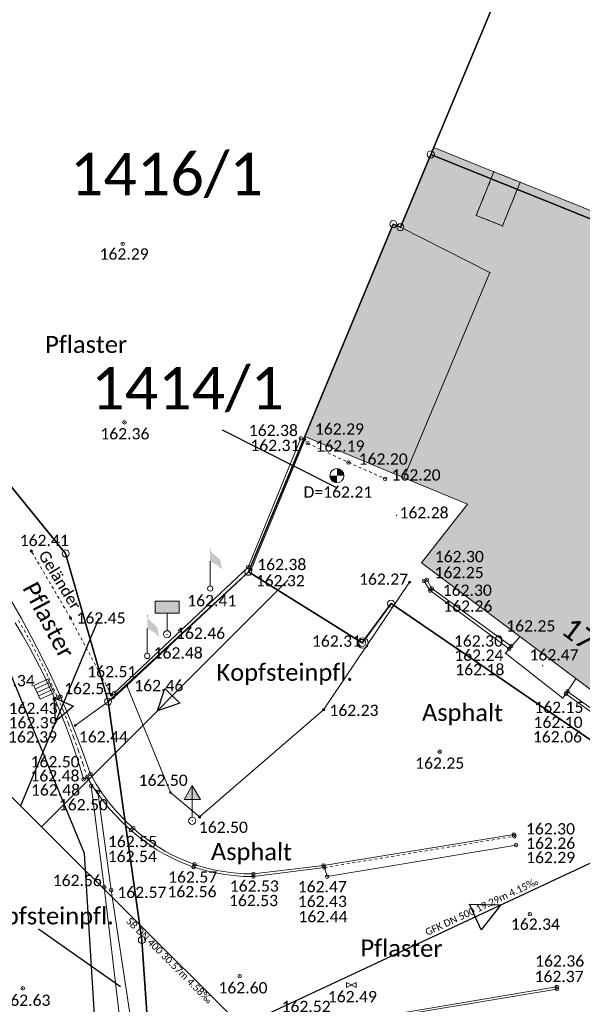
# Model space of a CAD drawing. Header units: metres. Extents: x 32397213 to 32398908, y 5500100 to 5502306.
# Tile 30 of 38: x 32398238 to 32398258, y 5500802 to 5500837. Entities that reach past the tile are written whole.
import ezdxf

# ---------------------------------------------------------------- set-up
doc = ezdxf.new("R2010")
doc.units = ezdxf.units.M
doc.header["$PDSIZE"] = 2.5
for name, pattern in [('1', [0]), ('2', [0.16, 0.06, -0.1]), ('3', [0.26, 0.11, -0.15])]:
    doc.linetypes.add(name, pattern=pattern)
doc.layers.get('0').update_dxf_attribs({"linetype": 'CONTINUOUS'})
for name, color, linetype, lineweight in [('01_A-KM-Haltungen', 7, '1', 25), ('01_A-KM-Haltungen_LA', 7, '1', 25), ('01_A-M-HA-Haltung', 7, '1', 25), ('01_W-Leitung-HW', 7, '1', 25), ('AX_BesondereGebaeudelinie', 7, '1', 18), ('AX_BesondererGebaeudepunkt_G2200', 7, '1', 18), ('AX_Flurstueck', 7, '1', 18), ('AX_Gebaeude', 7, '1', 18), ('AX_Grenzpunkt_V1000_G2200', 7, '1', 18), ('AX_LagebezeichnungMitHausnummer', 7, '1', 18), ('AX_SonstigesBauwerkOderSonstigeEinrichtung', 7, '1', 18), ('BESCHRIFTUNG', 7, '1', 13), ('H_FAHNENMAST', 7, '1', 18), ('H_GAS_HAS', 7, '1', 18), ('H_GELAENDER', 7, '1', 13), ('H_GRENZPUNKT_B', 7, '1', 18), ('H_HINWEISSCHILD', 7, '1', 18), ('H_KANAL_ABDECKUNG', 7, '1', 13), ('H_KANAL_EINL_QUAD', 7, '1', 13), ('H_RINNE', 7, '1', 13), ('H_VERKEHRSSCHILD', 7, '1', 18), ('H_WASSER_HYDR_UNTERFL', 7, '1', 18), ('H_WEGRAND', 7, '1', 18), ('L_GELAENDER', 7, '1', 13), ('L_RINNE', 7, '1', 13), ('L_WEGRAND', 7, '1', 18), ('S_FAHNENMAST', 7, '1', 18), ('S_GAS_HAS', 7, '1', 18), ('S_GELAENDER', 7, '1', 13), ('S_GRENZPUNKT_B', 7, '1', 18), ('S_HINWEISSCHILD', 7, '1', 18), ('S_KANAL_ABDECKUNG', 7, '1', 13), ('S_KANAL_EINL_QUAD', 7, '1', 13), ('S_RINNE', 7, '1', 13), ('S_VERKEHRSSCHILD', 7, '1', 18), ('S_WEGRAND', 7, '1', 18)]:
    doc.layers.add(name, color=color, linetype=linetype, lineweight=lineweight)
for name, color, linetype, lineweight, true_color in [('A_AX_Gebaeude', 7, '1', 18, 0x999999), ('A_AX_SonstigesBauwerkOderSonstigeEinrichtung', 7, '1', 18, 0xcccccc), ('H_BORDSTEIN_ALLG', 7, '1', 13, 0x004000), ('H_BORDSTEIN_RUND', 7, '1', 13, 0x004000), ('H_BORDSTEIN_TIEF', 7, '1', 13, 0x004000), ('H_FLAECHENBEGRENZUNG', 7, '1', 13, 0x804000), ('H_GEBAEUDE_OEFFENTL', 1, '1', 13, 0xff0000), ('H_STRASSENACHSE', 7, '1', 13, 0xbb005e), ('H_STRASSENRAND', 7, '1', 13, 0x008080), ('H_TOPO', 7, '1', 13, 0x008000), ('H_TREPPE', 7, '1', 18, 0x804040), ('L_BORDSTEIN_ALLG', 7, '1', 13, 0x004000), ('L_BORDSTEIN_RUND', 7, '1', 13, 0x004000), ('L_BORDSTEIN_TIEF', 7, '1', 13, 0x004000), ('L_FLAECHENBEGRENZUNG', 7, '1', 13, 0x804000), ('L_STRASSENRAND', 7, '1', 13, 0x008080), ('L_TREPPE', 7, '1', 18, 0x804040), ('S_BORDSTEIN_ALLG', 7, '1', 13, 0x004000), ('S_BORDSTEIN_RUND', 7, '1', 13, 0x004000), ('S_BORDSTEIN_TIEF', 7, '1', 13, 0x004000), ('S_FLAECHENBEGRENZUNG', 7, '1', 13, 0x804000), ('S_GEBAEUDE_OEFFENTL', 1, '1', 13, 0xff0000), ('S_STRASSENACHSE', 7, '1', 13, 0xbb005e), ('S_STRASSENRAND', 7, '1', 13, 0x008080), ('S_TOPO', 7, '1', 13, 0x008000), ('S_TREPPE', 7, '1', 18, 0x804040)]:
    doc.layers.add(name, color=color, linetype=linetype, lineweight=lineweight, true_color=true_color)
doc.styles.add('0', font='calibri.ttf')

# ---------------------------------------------------------------- blocks, each defined once
blk = doc.blocks.new('1')
at = {"color": 0}
blk.add_circle((0, 0), 0.5, dxfattribs=at)
blk.add_point((0, 0), dxfattribs=at)
blk = doc.blocks.new('120')
at = {"linetype": 'Continuous'}
blk.add_hatch(color=0, dxfattribs=at).paths.add_polyline_path([(2.145, 3.3825), (1.177, 4.1855), (0, 4.8455), (0, 7.2325), (0.23445, 6.49233), (1.793, 5.0875)], flags=0)
at = {"color": 0, "linetype": '1', "ltscale": 0.5, "flags": 128}
for points in [[(0, 7.0895), (0.033, 7.0895)], [(0, 0.468), (0, 4.8455)]]:
    blk.add_lwpolyline(points, dxfattribs=at)
at = {"color": 0, "linetype": '1', "ltscale": 0.5}
blk.add_circle((0, 0), 0.46819, dxfattribs=at)
blk = doc.blocks.new('15')
at = {"color": 0}
for p, q in [((-0.447, 0.224), (0.447, 0.224)), ((-0.447, -0.224), (-0.447, 0.224)), ((0.447, 0.224), (0.447, -0.224)), ((0.447, -0.224), (-0.447, -0.224))]:
    blk.add_line(p, q, dxfattribs=at)
blk.add_solid([(-0.447, 0.224), (0.447, 0.224), (-0.447, -0.224), (0.447, -0.224)], dxfattribs=at)
blk = doc.blocks.new('80')
at = {"color": 0}
blk.add_line((0, 0.05), (0, 0.3), dxfattribs=at)
for name, p, xscale, yscale, zscale in [('15', (0, 0.385), 0.38, 0.38, 0.38), ('1', (0, 0), 0.1, 0.1, 0.1)]:
    blk.add_blockref(name, p, dxfattribs=dict(at, xscale=xscale, yscale=yscale, zscale=zscale))
blk = doc.blocks.new('61')
at = {"color": 0}
for p, q in [((-0.447, 0.224), (-0.447, -0.224)), ((-0.447, 0.224), (-0.447, -0.224)), ((-0.447, -0.224), (0.447, 0.224)), ((0.447, -0.224), (-0.447, 0.224)), ((0.447, 0.224), (0.447, -0.224))]:
    blk.add_line(p, q, dxfattribs=at)
blk = doc.blocks.new('-1')
at = {"color": 0}
blk.add_circle((0, 0), 0.5, dxfattribs=at)
blk.add_point((0, 0), dxfattribs=at)
blk = doc.blocks.new('99')
at = {"color": 0}
blk.add_point((0, 0), dxfattribs=at)
blk = doc.blocks.new('4')
at = {"color": 0}
blk.add_circle((0, 0), 0.5, dxfattribs=at)
for points in [[(-0.4924, 0), (-0.4924, -0.0868), (-0.5, 0)], [(-0.4698, 0), (-0.4698, -0.171), (-0.4924, 0), (-0.4924, -0.0868)], [(-0.433, 0), (-0.433, -0.25), (-0.4698, 0), (-0.4698, -0.171)], [(-0.383, 0), (-0.383, -0.3214), (-0.433, 0), (-0.433, -0.25)], [(-0.3214, 0), (-0.3214, -0.383), (-0.383, 0), (-0.383, -0.3214)], [(-0.25, 0), (-0.25, -0.433), (-0.3214, 0), (-0.3214, -0.383)], [(-0.171, 0), (-0.171, -0.4698), (-0.25, 0), (-0.25, -0.433)], [(-0.0868, 0), (-0.0868, -0.4924), (-0.171, 0), (-0.171, -0.4698)], [(0, 0), (0, -0.5), (-0.0868, 0), (-0.0868, -0.4924)], [(0, 0), (0, 0.5), (0.0868, 0), (0.0868, 0.4924)], [(0.0868, 0), (0.0868, 0.4924), (0.171, 0), (0.171, 0.4698)], [(0.171, 0), (0.171, 0.4698), (0.25, 0), (0.25, 0.433)], [(0.25, 0), (0.25, 0.433), (0.3214, 0), (0.3214, 0.383)], [(0.3214, 0), (0.3214, 0.383), (0.383, 0), (0.383, 0.3214)], [(0.383, 0), (0.383, 0.3214), (0.433, 0), (0.433, 0.25)], [(0.433, 0), (0.433, 0.25), (0.4698, 0), (0.4698, 0.171)], [(0.4698, 0), (0.4698, 0.171), (0.4924, 0), (0.4924, 0.0868)], [(0.4924, 0), (0.4924, 0.0868), (0.5, 0)]]:
    blk.add_solid(points, dxfattribs=at)
blk = doc.blocks.new('121')
at = {"color": 0, "linetype": '1', "ltscale": 0.5, "flags": 128}
blk.add_lwpolyline([(-0.4, 0), (-0.4, 0.8), (0.4, 0.8), (0.4, 0)], close=True, dxfattribs=at)
for points in [[(-0.2, 0.8), (-0.2, 0)], [(0, 0.8), (0, 0)], [(0.2, 0.8), (0.2, 0)]]:
    blk.add_lwpolyline(points, dxfattribs=at)
blk = doc.blocks.new('7')
at = {"color": 0}
for p, q in [((-0.433, -0.25), (0, 0.5)), ((0, 0.5), (0.433, -0.25)), ((0, 0.5), (0, -0.25)), ((0.433, -0.25), (-0.433, -0.25))]:
    blk.add_line(p, q, dxfattribs=at)
blk.add_solid([(0, 0.5), (0.433, -0.25), (-0.433, -0.25)], dxfattribs=at)
blk = doc.blocks.new('76')
at = {"color": 0}
blk.add_line((0, 0.05), (0, 0.3), dxfattribs=at)
for name, p, xscale, yscale, zscale in [('7', (0, 0.367), 0.267, 0.267, 0.267), ('1', (0, 0), 0.1, 0.1, 0.1)]:
    blk.add_blockref(name, p, dxfattribs=dict(at, xscale=xscale, yscale=yscale, zscale=zscale))

msp = doc.modelspace()

# ---------------------------------------------------------------- hatches: boundary and pattern name
at = {"layer": 'A_AX_Gebaeude', "linetype": 'Continuous', "lineweight": 13}
for points in [[(32398251.247, 5500829.983), (32398254.42, 5500828.377), (32398251.375, 5500821.106), (32398253.619, 5500820.169), (32398251.999, 5500818.1), (32398260.933, 5500811.391), (32398268.39, 5500821.347), (32398267.61, 5500821.767), (32398268.21, 5500823.666), (32398267.99, 5500825.575), (32398268.207, 5500826.081), (32398268.79, 5500825.845), (32398268.917, 5500826.16), (32398258.472, 5500830.373), (32398255.488, 5500831.577), (32398254.863, 5500830.029), (32398253.936, 5500830.403), (32398254.561, 5500831.951), (32398252.429, 5500832.811), (32398252.325, 5500832.562)], [(32398251.375, 5500821.106), (32398254.42, 5500828.377), (32398251.247, 5500829.983), (32398250.997, 5500830.093), (32398247.865, 5500822.571)]]:
    msp.add_hatch(color=256, dxfattribs=at).paths.add_polyline_path(points, flags=0)
at = {"layer": 'A_AX_SonstigesBauwerkOderSonstigeEinrichtung', "linetype": 'Continuous', "lineweight": 13}
msp.add_hatch(color=256, dxfattribs=at).paths.add_polyline_path([(32398254.561, 5500831.951), (32398253.936, 5500830.403), (32398254.863, 5500830.029), (32398255.488, 5500831.577)], flags=0)

# ---------------------------------------------------------------- linework, layer by layer
at = {"layer": '01_A-KM-Haltungen', "color": 212, "ltscale": 0.5, "true_color": 0xe132e1}
for points in [[(32398224.005, 5500823.289, 162.165), (32398224.358, 5500822.935, 159.545), (32398229.623, 5500817.672, 162.29), (32398234.319, 5500812.977, 162.374), (32398237.805, 5500809.491, 162.437), (32398238.548, 5500808.749, 162.45), (32398245.266, 5500802.033, 159.404), (32398245.62, 5500801.679, 162.604)], [(32398245.62, 5500801.679, 162.604), (32398246.073, 5500801.891, 159.404), (32398261.951, 5500809.32, 162.191), (32398262.636, 5500809.64, 162.176), (32398263.089, 5500809.852, 162.139)]]:
    msp.add_polyline3d(points, dxfattribs=at)
at = {"layer": '01_A-KM-Haltungen', "color": 7, "ltscale": 0.5}
msp.add_polyline3d([(32398253.69, 5500806.008, 159.404), (32398254.808, 5500805.977, 159.404), (32398254.113, 5500805.101, 159.404), (32398253.69, 5500806.008, 159.404)], close=True, dxfattribs=at)
at = {"layer": '01_A-M-HA-Haltung', "color": 212, "ltscale": 0.5, "true_color": 0xce00ce}
for points in [[(32398247.277, 5500817.488, 0), (32398238.548, 5500808.749, 0)], [(32398240.574, 5500816.141, 0), (32398237.805, 5500809.491, 0)]]:
    msp.add_polyline3d(points, dxfattribs=at)
at = {"layer": '01_A-M-HA-Haltung', "color": 153, "ltscale": 0.375, "true_color": 0x72a5cf}
for points in [[(32398243.443, 5500813.119, 0), (32398242.647, 5500812.853, 0), (32398242.913, 5500813.649, 0), (32398243.443, 5500813.119, 0)], [(32398239.681, 5500813.015, 0), (32398239.043, 5500812.471, 0), (32398238.991, 5500813.308, 0), (32398239.681, 5500813.015, 0)]]:
    msp.add_polyline3d(points, close=True, dxfattribs=at)
at = {"layer": '01_W-Leitung-HW', "color": 137, "ltscale": 0.5, "true_color": 0x408080}
msp.add_polyline3d([(32398241.284, 5500795.849, 0), (32398240.995, 5500796.035, 162.773), (32398240.789, 5500796.168, 162.764), (32398240.074, 5500807.801, 162.548), (32398236.26, 5500817.045, 162.438), (32398235.387, 5500819.161, 162.356), (32398216.798, 5500832.776, 162.157), (32398208.473, 5500838.768, 162.167), (32398201.561, 5500843.852, 162.173), (32398198.113, 5500846.431, 162.184), (32398197.782, 5500846.645, 162.199), (32398182.768, 5500857.786, 162.37), (32398172.935, 5500865.09, 162.62), (32398172.687, 5500865.225, 0)], dxfattribs=at)
at = {"layer": 'AX_BesondereGebaeudelinie', "color": 7, "linetype": '1', "lineweight": 13, "ltscale": 0.5}
msp.add_polyline3d([(32398254.561, 5500831.951, 0), (32398255.488, 5500831.577, 0)], dxfattribs=at)
at = {"layer": 'AX_Flurstueck', "color": 7, "linetype": '1', "lineweight": 25, "ltscale": 0.5}
for points in [[(32398260.591, 5500929.8, 0), (32398253.085, 5500916.076, 0), (32398241.099, 5500890.097, 0), (32398228.374, 5500898.503, 0), (32398228.034, 5500897.863, 0), (32398219.578, 5500882.09, 0), (32398210.755, 5500865.618, 0), (32398202.569, 5500850.337, 0), (32398201.105, 5500847.604, 0), (32398230.274, 5500825.974, 0), (32398237.462, 5500820.816, 0), (32398239.401, 5500818.427, 0), (32398240.901, 5500813.18, 0), (32398245.869, 5500817.778, 0), (32398250.997, 5500830.093, 0), (32398251.247, 5500829.983, 0), (32398252.325, 5500832.562, 0), (32398258.233, 5500846.726, 0)], [(32398242.65, 5500796.687, 0), (32398242.1, 5500804.734, 0), (32398240.901, 5500813.18, 0), (32398239.401, 5500818.427, 0), (32398237.462, 5500820.816, 0), (32398230.274, 5500825.974, 0), (32398201.105, 5500847.604, 0), (32398187.291, 5500857.733, 0), (32398179.514, 5500863.437, 0), (32398168.038, 5500870.674, 0), (32398158.812, 5500877.06, 0)], [(32398249.022, 5500820.746, 0), (32398244.958, 5500822.793, 0)], [(32398258.884, 5500811.201, 0), (32398250.917, 5500816.649, 0), (32398249.897, 5500815.26, 0), (32398245.869, 5500817.778, 0), (32398240.901, 5500813.18, 0), (32398242.1, 5500804.734, 0), (32398242.65, 5500796.687, 0)]]:
    msp.add_polyline3d(points, dxfattribs=at)
for points in [[(32398258.233, 5500846.726, 0), (32398252.325, 5500832.562, 0), (32398271.399, 5500824.866, 0), (32398274.078, 5500829.214, 0), (32398276.137, 5500833.352, 0), (32398277.196, 5500837.12, 0), (32398277.536, 5500838.299, 0), (32398280.745, 5500853.736, 0), (32398283.083, 5500864.108, 0), (32398266.21, 5500870.865, 0), (32398257.953, 5500846.826, 0)], [(32398250.997, 5500830.093, 0), (32398245.869, 5500817.778, 0), (32398249.897, 5500815.26, 0), (32398250.917, 5500816.649, 0), (32398258.884, 5500811.201, 0), (32398260.933, 5500811.391, 0), (32398262.232, 5500811.861, 0), (32398269.01, 5500820.987, 0), (32398271.399, 5500824.866, 0), (32398252.325, 5500832.562, 0), (32398251.247, 5500829.983, 0)]]:
    msp.add_polyline3d(points, close=True, dxfattribs=at)
at = {"layer": 'AX_Gebaeude', "color": 7, "linetype": '1', "lineweight": 13, "ltscale": 0.5}
for points in [[(32398251.247, 5500829.983, 0), (32398254.42, 5500828.377, 0), (32398251.375, 5500821.106, 0), (32398253.619, 5500820.169, 0), (32398251.999, 5500818.1, 0), (32398260.933, 5500811.391, 0), (32398268.39, 5500821.347, 0), (32398267.61, 5500821.767, 0), (32398268.21, 5500823.666, 0), (32398267.99, 5500825.575, 0), (32398268.207, 5500826.081, 0), (32398268.79, 5500825.845, 0), (32398268.917, 5500826.16, 0), (32398258.472, 5500830.373, 0), (32398255.488, 5500831.577, 0), (32398254.863, 5500830.029, 0), (32398253.936, 5500830.403, 0), (32398254.561, 5500831.951, 0), (32398252.429, 5500832.811, 0), (32398252.325, 5500832.562, 0)], [(32398251.375, 5500821.106, 0), (32398254.42, 5500828.377, 0), (32398251.247, 5500829.983, 0), (32398250.997, 5500830.093, 0), (32398247.865, 5500822.571, 0)]]:
    msp.add_polyline3d(points, close=True, dxfattribs=at)
at = {"layer": 'AX_SonstigesBauwerkOderSonstigeEinrichtung', "color": 7, "linetype": '3', "lineweight": 13, "ltscale": 0.5}
msp.add_polyline3d([(32398254.561, 5500831.951, 0), (32398253.936, 5500830.403, 0), (32398254.863, 5500830.029, 0), (32398255.488, 5500831.577, 0)], close=True, dxfattribs=at)
at = {"layer": 'BESCHRIFTUNG', "color": 7, "linetype": '1', "lineweight": 25, "ltscale": 0.5}
msp.add_polyline3d([(32398238.444, 5500805.128, 0), (32398241.343, 5500803.083, 0)], dxfattribs=at)
at = {"layer": 'L_BORDSTEIN_ALLG', "color": 98, "linetype": '1', "lineweight": 18, "ltscale": 0.5, "true_color": 0x004000}
msp.add_polyline3d([(32398255.169, 5500815.149, 162.299), (32398252.359, 5500817.188, 162.297), (32398252.183, 5500817.495, 162.3)], dxfattribs=at)
at = {"layer": 'L_BORDSTEIN_ALLG', "color": 98, "lineweight": 18, "ltscale": 0.5, "true_color": 0x004000}
msp.add_polyline3d([(32398260.583, 5500811.224, 162.142), (32398260.309, 5500811.281, 162.133), (32398257.165, 5500813.542, 162.154)], dxfattribs=at)
at = {"layer": 'L_BORDSTEIN_RUND', "color": 98, "lineweight": 18, "ltscale": 0.5, "true_color": 0x004000}
msp.add_polyline3d([(32398237.454, 5500816.794, 162.392), (32398237.839, 5500816.123, 162.4), (32398238.208, 5500815.443, 162.408), (32398238.561, 5500814.755, 162.416), (32398238.897, 5500814.059, 162.424), (32398239.217, 5500813.355, 162.432), (32398239.411, 5500812.904, 162.443), (32398239.598, 5500812.452, 162.454), (32398239.778, 5500811.996, 162.464), (32398239.952, 5500811.537, 162.475), (32398240.118, 5500811.076, 162.486), (32398240.278, 5500810.613, 162.497)], dxfattribs=at)
at = {"layer": 'L_BORDSTEIN_TIEF', "color": 98, "linetype": '1', "lineweight": 18, "ltscale": 0.5, "true_color": 0x004000}
msp.add_polyline3d([(32398241.12, 5500813.483, 162.514), (32398245.863, 5500817.944, 162.385), (32398247.724, 5500822.507, 162.381)], dxfattribs=at)
at = {"layer": 'L_BORDSTEIN_TIEF', "color": 98, "lineweight": 18, "ltscale": 0.5, "true_color": 0x004000}
for points in [[(32398240.278, 5500810.613, 162.497), (32398240.481, 5500810.257, 162.506), (32398240.705, 5500809.914, 162.515), (32398240.949, 5500809.586, 162.524), (32398241.212, 5500809.272, 162.534), (32398241.495, 5500808.975, 162.543), (32398241.794, 5500808.696, 162.552), (32398242.007, 5500808.511, 162.554), (32398242.229, 5500808.337, 162.555), (32398242.458, 5500808.172, 162.557), (32398242.695, 5500808.018, 162.558), (32398242.938, 5500807.874, 162.56), (32398243.187, 5500807.742, 162.561), (32398243.442, 5500807.621, 162.563), (32398243.702, 5500807.512, 162.564), (32398243.967, 5500807.414, 162.566), (32398244.304, 5500807.309, 162.56), (32398244.647, 5500807.223, 162.553), (32398244.993, 5500807.156, 162.547), (32398245.343, 5500807.109, 162.541), (32398245.696, 5500807.082, 162.534), (32398246.049, 5500807.074, 162.528)], [(32398255.265, 5500808.473, 162.3), (32398248.529, 5500807.375, 162.465), (32398246.049, 5500807.074, 162.528)], [(32398242.5, 5500797.645, 162.752), (32398242.592, 5500797.841, 162.748), (32398242.691, 5500798.034, 162.744), (32398242.797, 5500798.222, 162.739), (32398242.91, 5500798.407, 162.735), (32398243.03, 5500798.587, 162.731), (32398243.156, 5500798.763, 162.727), (32398243.407, 5500799.051, 162.718), (32398243.672, 5500799.326, 162.709), (32398243.95, 5500799.588, 162.7), (32398244.24, 5500799.837, 162.69), (32398244.542, 5500800.071, 162.681), (32398244.854, 5500800.291, 162.672), (32398245.114, 5500800.458, 162.663), (32398245.381, 5500800.614, 162.654), (32398245.653, 5500800.76, 162.645), (32398245.931, 5500800.896, 162.636), (32398246.214, 5500801.02, 162.628), (32398246.501, 5500801.134, 162.619), (32398246.793, 5500801.236, 162.61), (32398247.088, 5500801.327, 162.601), (32398247.387, 5500801.406, 162.592), (32398249.413, 5500801.765, 162.533), (32398256.791, 5500802.996, 162.371)]]:
    msp.add_polyline3d(points, dxfattribs=at)
at = {"layer": 'L_FLAECHENBEGRENZUNG', "color": 57, "linetype": '1', "ltscale": 0.5, "true_color": 0x808040}
for points in [[(32398251.576, 5500817.409, 162.272), (32398248.533, 5500812.894, 162.229), (32398244.144, 5500809.094, 162.476), (32398243.11, 5500809.958, 162.504), (32398241.562, 5500813.748, 162.455), (32398245.968, 5500817.855, 162.32), (32398247.865, 5500822.468, 162.312)], [(32398241.562, 5500813.748, 162.455), (32398241.093, 5500813.313, 162.499), (32398239.736, 5500812.333, 162.443)]]:
    msp.add_polyline3d(points, dxfattribs=at)
at = {"layer": 'L_GELAENDER', "linetype": '3', "ltscale": 0.5}
msp.add_polyline3d([(32398241.021, 5500813.413, 162.511), (32398239.571, 5500816.143, 162.45), (32398238.186, 5500818.514, 162.412)], dxfattribs=at)
at = {"layer": 'L_RINNE', "linetype": '2', "lineweight": 18, "ltscale": 0.5}
for points in [[(32398247.967, 5500822.334, 162.191), (32398249.41, 5500821.65, 162.202), (32398250.71, 5500821.073, 162.2)], [(32398237.733, 5500816.059, 162.383), (32398238.109, 5500815.39, 162.385), (32398238.467, 5500814.709, 162.387), (32398238.804, 5500814.019, 162.39), (32398239.121, 5500813.319, 162.392), (32398239.318, 5500812.857, 162.406), (32398239.505, 5500812.391, 162.421), (32398239.683, 5500811.921, 162.435), (32398239.853, 5500811.449, 162.449), (32398240.014, 5500810.973, 162.464), (32398240.165, 5500810.494, 162.478)], [(32398248.558, 5500807.303, 162.427), (32398255.284, 5500808.409, 162.261)]]:
    msp.add_polyline3d(points, dxfattribs=at)
at = {"layer": 'L_STRASSENRAND', "color": 136, "lineweight": 13, "ltscale": 0.5, "true_color": 0x008080}
for points in [[(32398237.612, 5500815.971, 162.382), (32398237.871, 5500815.536, 162.384), (32398238.12, 5500815.095, 162.386), (32398238.359, 5500814.649, 162.388), (32398238.588, 5500814.197, 162.39), (32398238.807, 5500813.741, 162.392), (32398239.015, 5500813.279, 162.394), (32398239.212, 5500812.814, 162.408), (32398239.399, 5500812.344, 162.422), (32398239.574, 5500811.871, 162.436), (32398239.739, 5500811.394, 162.451), (32398239.893, 5500810.912, 162.465), (32398240.036, 5500810.428, 162.479), (32398240.165, 5500810.494, 162.478)], [(32398255.345, 5500808.099, 162.29), (32398248.658, 5500806.979, 162.439), (32398248.558, 5500807.303, 162.427), (32398246.044, 5500806.984, 162.53), (32398245.686, 5500806.99, 162.535), (32398245.328, 5500807.016, 162.54), (32398244.973, 5500807.062, 162.544), (32398244.62, 5500807.129, 162.549), (32398244.273, 5500807.215, 162.554), (32398243.93, 5500807.32, 162.559), (32398243.659, 5500807.419, 162.557), (32398243.394, 5500807.53, 162.555), (32398243.133, 5500807.652, 162.553), (32398242.878, 5500807.787, 162.551), (32398242.63, 5500807.933, 162.55), (32398242.388, 5500808.09, 162.548), (32398242.154, 5500808.257, 162.546), (32398241.928, 5500808.436, 162.544), (32398241.71, 5500808.624, 162.542), (32398241.41, 5500808.898, 162.531), (32398241.126, 5500809.188, 162.521), (32398240.858, 5500809.493, 162.51), (32398240.608, 5500809.814, 162.499), (32398240.377, 5500810.148, 162.489), (32398240.165, 5500810.494, 162.478), (32398240.036, 5500810.428, 162.479)]]:
    msp.add_polyline3d(points, dxfattribs=at)
at = {"layer": 'L_STRASSENRAND', "color": 136, "linetype": '1', "lineweight": 13, "ltscale": 0.5, "true_color": 0x008080}
msp.add_polyline3d([(32398256.779, 5500803.071, 162.363), (32398249.43, 5500801.836, 162.523), (32398247.38, 5500801.502, 162.604), (32398247.074, 5500801.424, 162.608), (32398246.772, 5500801.333, 162.613), (32398246.473, 5500801.23, 162.617), (32398246.179, 5500801.116, 162.622), (32398245.89, 5500800.989, 162.626), (32398245.606, 5500800.851, 162.631), (32398245.328, 5500800.701, 162.635), (32398245.056, 5500800.54, 162.64), (32398244.791, 5500800.368, 162.644), (32398244.479, 5500800.145, 162.656), (32398244.179, 5500799.908, 162.668), (32398243.891, 5500799.655, 162.68), (32398243.616, 5500799.389, 162.692), (32398243.354, 5500799.11, 162.704), (32398243.106, 5500798.818, 162.716), (32398242.975, 5500798.637, 162.725), (32398242.85, 5500798.451, 162.733), (32398242.731, 5500798.261, 162.742), (32398242.62, 5500798.067, 162.751), (32398242.515, 5500797.869, 162.759), (32398242.418, 5500797.668, 162.768)], dxfattribs=at)
at = {"layer": 'L_TREPPE', "color": 17, "lineweight": 18, "ltscale": 0.5, "true_color": 0x804040}
msp.add_polyline3d([(32398257.456, 5500813.984, 162.149), (32398256.999, 5500813.305, 162.065), (32398254.967, 5500814.901, 162.175), (32398255.477, 5500815.476, 162.253)], dxfattribs=at)
at = {"layer": 'L_WEGRAND', "color": 36, "linetype": '1', "lineweight": 13, "ltscale": 0.5, "true_color": 0x804000}
for points in [[(32398255.098, 5500815.051, 162.24), (32398252.306, 5500817.112, 162.264), (32398252.082, 5500817.459, 162.254)], [(32398260.688, 5500811.087, 162.104), (32398260.241, 5500811.194, 162.094), (32398257.107, 5500813.454, 162.097)]]:
    msp.add_polyline3d(points, dxfattribs=at)
at = {"layer": 'L_WEGRAND', "color": 36, "lineweight": 13, "ltscale": 0.5, "true_color": 0x804000}
msp.add_polyline3d([(32398242.311, 5500797.854, 162.747), (32398241.439, 5500797.772, 162.74), (32398241.294, 5500802.118, 162.586), (32398240.77, 5500806.612, 162.557), (32398240.307, 5500810.198, 162.503), (32398240.546, 5500809.98, 162.516), (32398241.012, 5500806.503, 162.569), (32398241.801, 5500801.283, 162.583)], close=True, dxfattribs=at)

# ---------------------------------------------------------------- block references
at = {"layer": 'AX_BesondererGebaeudepunkt_G2200', "color": 7, "xscale": 0.05, "yscale": 0.05, "zscale": 0.05}
for p in [(32398252.429, 5500832.811), (32398254.561, 5500831.951), (32398255.488, 5500831.577), (32398253.936, 5500830.403), (32398250.997, 5500830.093), (32398251.247, 5500829.983), (32398254.863, 5500830.029), (32398254.42, 5500828.377), (32398247.865, 5500822.571), (32398251.375, 5500821.106), (32398253.619, 5500820.169), (32398251.999, 5500818.1)]:
    msp.add_blockref('99', p, dxfattribs=at)
at = {"layer": 'AX_Grenzpunkt_V1000_G2200', "color": 7, "xscale": 0.25, "yscale": 0.25, "zscale": 0.25}
for p in [(32398252.325, 5500832.562), (32398250.997, 5500830.093), (32398251.247, 5500829.983), (32398239.401, 5500818.427), (32398245.869, 5500817.778), (32398250.917, 5500816.649), (32398249.897, 5500815.26), (32398240.901, 5500813.18), (32398242.1, 5500804.734)]:
    msp.add_blockref('-1', p, dxfattribs=at)
at = {"layer": 'S_BORDSTEIN_ALLG', "color": 98, "lineweight": 18, "true_color": 0x004000, "xscale": 0.125, "yscale": 0.125, "zscale": 0.125}
for p in [(32398252.183, 5500817.495, 162.3), (32398252.359, 5500817.188, 162.297), (32398255.169, 5500815.149, 162.299), (32398257.165, 5500813.542, 162.154)]:
    msp.add_blockref('1', p, dxfattribs=at)
at = {"layer": 'S_BORDSTEIN_RUND', "color": 98, "lineweight": 18, "true_color": 0x004000, "xscale": 0.125, "yscale": 0.125, "zscale": 0.125}
for p in [(32398239.217, 5500813.355, 162.432), (32398240.278, 5500810.613, 162.497)]:
    msp.add_blockref('1', p, dxfattribs=at)
at = {"layer": 'S_BORDSTEIN_TIEF', "color": 98, "lineweight": 18, "true_color": 0x004000, "xscale": 0.125, "yscale": 0.125, "zscale": 0.125}
for p in [(32398247.724, 5500822.507, 162.381), (32398245.863, 5500817.944, 162.385), (32398241.12, 5500813.483, 162.514), (32398241.794, 5500808.696, 162.552), (32398255.265, 5500808.473, 162.3), (32398243.967, 5500807.414, 162.566), (32398248.529, 5500807.375, 162.465), (32398246.049, 5500807.074, 162.528), (32398256.791, 5500802.996, 162.371)]:
    msp.add_blockref('1', p, dxfattribs=at)
at = {"layer": 'S_FAHNENMAST', "color": 7, "xscale": 0.2, "yscale": 0.2, "zscale": 0.2}
for p in [(32398244.515, 5500817.184, 162.407), (32398242.287, 5500814.798, 162.481)]:
    msp.add_blockref('120', p, dxfattribs=at)
at = {"layer": 'S_FLAECHENBEGRENZUNG', "color": 57, "true_color": 0x808040, "xscale": 0.075, "yscale": 0.075, "zscale": 0.075}
for p in [(32398247.865, 5500822.468, 162.312), (32398245.968, 5500817.855, 162.32), (32398251.576, 5500817.409, 162.272), (32398241.562, 5500813.748, 162.455), (32398241.093, 5500813.313, 162.499), (32398248.533, 5500812.894, 162.229), (32398239.736, 5500812.333, 162.443), (32398243.11, 5500809.958, 162.504), (32398244.144, 5500809.094, 162.476)]:
    msp.add_blockref('1', p, dxfattribs=at)
at = {"layer": 'S_GAS_HAS', "color": 11, "lineweight": 25, "true_color": 0xff8040, "xscale": 0.3749999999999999, "yscale": 0.3749999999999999, "zscale": 0.3749999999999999}
msp.add_blockref('61', (32398249.511, 5500803.142, 162.489), dxfattribs=at)
at = {"layer": 'S_GEBAEUDE_OEFFENTL', "color": 1, "true_color": 0xff0000, "xscale": 0.05, "yscale": 0.05, "zscale": 0.05}
msp.add_blockref('-1', (32398247.851, 5500822.507, 162.291), dxfattribs=at)
at = {"layer": 'S_GELAENDER', "xscale": 0.075, "yscale": 0.075, "zscale": 0.075}
for p in [(32398238.186, 5500818.514, 162.412), (32398239.571, 5500816.143, 162.45), (32398241.021, 5500813.413, 162.511)]:
    msp.add_blockref('1', p, dxfattribs=at)
at = {"layer": 'S_GRENZPUNKT_B', "color": 8, "true_color": 0x808080, "xscale": 0.3749999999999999, "yscale": 0.3749999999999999, "zscale": 0.3749999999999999}
msp.add_blockref('1', (32398249.924, 5500815.257, 162.305), dxfattribs=at)
at = {"layer": 'S_HINWEISSCHILD', "lineweight": 18, "xscale": 2.5, "yscale": 2.5, "zscale": 2.5}
msp.add_blockref('80', (32398242.993, 5500815.567, 162.461), dxfattribs=at)
at = {"layer": 'S_KANAL_ABDECKUNG', "xscale": 0.5, "yscale": 0.5, "zscale": 0.5}
msp.add_blockref('4', (32398249.001, 5500821.181, 162.206), dxfattribs=at)
at = {"layer": 'S_KANAL_EINL_QUAD', "xscale": 0.675, "yscale": 0.675, "zscale": 0.675, "rotation": 114.562}
msp.add_blockref('121', (32398238.883, 5500813.731, 162.342), dxfattribs=at)
at = {"layer": 'S_RINNE', "lineweight": 18, "xscale": 0.125, "yscale": 0.125, "zscale": 0.125}
for p in [(32398241.419, 5500829.396, 162.286), (32398247.967, 5500822.334, 162.191), (32398249.41, 5500821.65, 162.202), (32398250.71, 5500821.073, 162.2), (32398239.121, 5500813.319, 162.392), (32398255.284, 5500808.409, 162.261), (32398248.558, 5500807.303, 162.427)]:
    msp.add_blockref('1', p, dxfattribs=at)
at = {"layer": 'S_STRASSENACHSE', "color": 236, "lineweight": 18, "true_color": 0x800040, "xscale": 0.125, "yscale": 0.125, "zscale": 0.125}
for p in [(32398255.829, 5500805.652, 162.336), (32398245.562, 5500803.456, 162.605), (32398237.885, 5500803.021, 162.631)]:
    msp.add_blockref('1', p, dxfattribs=at)
at = {"layer": 'S_STRASSENRAND', "color": 136, "lineweight": 13, "true_color": 0x008080, "xscale": 0.125, "yscale": 0.125, "zscale": 0.125}
for p in [(32398239.015, 5500813.279, 162.394), (32398240.036, 5500810.428, 162.479), (32398240.165, 5500810.494, 162.478), (32398241.71, 5500808.624, 162.542), (32398255.345, 5500808.099, 162.29), (32398243.93, 5500807.32, 162.559), (32398246.044, 5500806.984, 162.53), (32398248.658, 5500806.979, 162.439), (32398256.779, 5500803.071, 162.363)]:
    msp.add_blockref('1', p, dxfattribs=at)
at = {"layer": 'S_TOPO', "color": 96, "lineweight": 13, "true_color": 0x008000, "xscale": 0.125, "yscale": 0.125, "zscale": 0.125}
for p in [(32398241.484, 5500823.07, 162.358), (32398252.64, 5500811.405, 162.248)]:
    msp.add_blockref('1', p, dxfattribs=at)
at = {"layer": 'S_TREPPE', "color": 17, "lineweight": 18, "true_color": 0x804040, "xscale": 0.125, "yscale": 0.125, "zscale": 0.125}
for p in [(32398251.121, 5500819.778, 162.28), (32398255.477, 5500815.476, 162.253), (32398254.967, 5500814.901, 162.175), (32398256.287, 5500814.45, 162.468), (32398257.456, 5500813.984, 162.149), (32398256.999, 5500813.305, 162.065)]:
    msp.add_blockref('99', p, dxfattribs=at)
at = {"layer": 'S_VERKEHRSSCHILD', "lineweight": 18, "xscale": 2.5, "yscale": 2.5, "zscale": 2.5}
msp.add_blockref('76', (32398243.88, 5500808.957, 162.501), dxfattribs=at)
at = {"layer": 'S_WEGRAND', "color": 36, "lineweight": 13, "true_color": 0x804000, "xscale": 0.125, "yscale": 0.125, "zscale": 0.125}
for p in [(32398252.082, 5500817.459, 162.254), (32398252.306, 5500817.112, 162.264), (32398255.098, 5500815.051, 162.24), (32398257.107, 5500813.454, 162.097), (32398240.307, 5500810.198, 162.503), (32398240.546, 5500809.98, 162.516), (32398240.77, 5500806.612, 162.557), (32398241.012, 5500806.503, 162.569)]:
    msp.add_blockref('1', p, dxfattribs=at)

# ---------------------------------------------------------------- texts
at = {"layer": '01_A-KM-Haltungen_LA', "color": 1, "true_color": 0xff0000, "char_height": 0.25, "attachment_point": 2, "style": '0'}
for s, insert, rotation in [('GFK DN 500 19.29m 4.15‰', (32398254.07, 5500806.028), 25), ('SB DN 400 30.57m 4.58‰', (32398243.162, 5500804.097), 315)]:
    msp.add_mtext(s, dxfattribs=dict(at, insert=insert, rotation=rotation))
at = {"layer": 'AX_Flurstueck', "color": 7, "char_height": 1.5, "attachment_point": 2, "style": '0'}
for s, insert in [('1416/1', (32398242.968, 5500832.615)), ('1414/1', (32398243.719, 5500825.03))]:
    msp.add_mtext(s, dxfattribs=dict(at, insert=insert))
at = {"layer": 'AX_LagebezeichnungMitHausnummer', "color": 7, "insert": (32398257.811, 5500815.872), "char_height": 0.75, "attachment_point": 2, "rotation": 323.104, "style": '0'}
msp.add_mtext('17', dxfattribs=at)
at = {"layer": 'BESCHRIFTUNG', "char_height": 0.6, "attachment_point": 1, "style": '0'}
for s, insert in [('Pflaster', (32398238.677, 5500826.131)), ('Kopfsteinpfl.', (32398244.74, 5500814.517)), ('Kopfsteinpfl.', (32398236.273, 5500805.889))]:
    msp.add_mtext(s, dxfattribs=dict(at, insert=insert))
at = {"layer": 'BESCHRIFTUNG', "attachment_point": 1, "style": '0'}
for s, insert, char_height, rotation in [('Geländer', (32398238.763, 5500818.584), 0.4, 301.314), ('Pflaster', (32398238.386, 5500817.489), 0.6, 297.951), ('Asphalt', (32398252.015, 5500813.102), 0.6, 359.609), ('Asphalt', (32398244.546, 5500808.173), 0.6, 359.609), ('Pflaster', (32398249.839, 5500804.754), 0.6, 359.609)]:
    msp.add_mtext(s, dxfattribs=dict(at, insert=insert, char_height=char_height, rotation=rotation))
at = {"layer": 'H_BORDSTEIN_ALLG', "color": 98, "true_color": 0x004000, "char_height": 0.4, "attachment_point": 1, "style": '0'}
for s, insert in [('162.30', (32398252.465, 5500818.517, 162.3)), ('162.30', (32398252.748, 5500817.324, 162.297)), ('162.30', (32398253.143, 5500815.528, 162.299)), ('162.15', (32398255.989, 5500813.178, 162.154))]:
    msp.add_mtext(s, dxfattribs=dict(at, insert=insert))
at = {"layer": 'H_BORDSTEIN_RUND', "color": 98, "true_color": 0x004000, "char_height": 0.4, "attachment_point": 1, "style": '0'}
for s, insert in [('162.43', (32398237.383, 5500813.141, 162.432)), ('162.50', (32398238.159, 5500811.249, 162.497))]:
    msp.add_mtext(s, dxfattribs=dict(at, insert=insert))
at = {"layer": 'H_BORDSTEIN_TIEF', "color": 98, "true_color": 0x004000, "char_height": 0.4, "attachment_point": 1, "style": '0'}
for s, insert in [('162.38', (32398245.884, 5500822.986, 162.381)), ('162.38', (32398246.181, 5500818.237, 162.385)), ('162.51', (32398240.166, 5500814.441, 162.514)), ('162.30', (32398255.692, 5500808.873, 162.3)), ('162.55', (32398240.897, 5500808.425, 162.552)), ('162.57', (32398243.027, 5500807.164, 162.566)), ('162.53', (32398245.209, 5500806.846, 162.528)), ('162.47', (32398247.617, 5500806.825, 162.465)), ('162.37', (32398255.997, 5500803.643, 162.371))]:
    msp.add_mtext(s, dxfattribs=dict(at, insert=insert))
at = {"layer": 'H_FAHNENMAST', "color": 7, "char_height": 0.4, "attachment_point": 1, "style": '0'}
for s, insert in [('162.41', (32398243.704, 5500816.956, 162.407)), ('162.48', (32398242.515, 5500815.105, 162.481))]:
    msp.add_mtext(s, dxfattribs=dict(at, insert=insert))
at = {"layer": 'H_FLAECHENBEGRENZUNG', "color": 57, "true_color": 0x808040, "char_height": 0.4, "attachment_point": 1, "style": '0'}
for s, insert in [('162.31', (32398245.939, 5500822.454, 162.312)), ('162.32', (32398246.128, 5500817.662, 162.32)), ('162.27', (32398249.785, 5500817.717, 162.272)), ('162.46', (32398241.83, 5500813.948, 162.455)), ('162.23', (32398248.737, 5500813.071, 162.229)), ('162.44', (32398239.868, 5500812.133, 162.443)), ('162.50', (32398241.984, 5500810.594, 162.504))]:
    msp.add_mtext(s, dxfattribs=dict(at, insert=insert))
at = {"layer": 'H_GAS_HAS', "color": 11, "true_color": 0xff8040, "insert": (32398248.681, 5500802.929, 162.489), "char_height": 0.4, "attachment_point": 1, "style": '0'}
msp.add_mtext('162.49', dxfattribs=at)
at = {"layer": 'H_GEBAEUDE_OEFFENTL', "color": 1, "true_color": 0xff0000, "insert": (32398248.222, 5500823.036, 162.291), "char_height": 0.4, "attachment_point": 1, "style": '0'}
msp.add_mtext('162.29', dxfattribs=at)
at = {"layer": 'H_GELAENDER', "char_height": 0.4, "attachment_point": 1, "style": '0'}
for s, insert in [('162.41', (32398237.775, 5500819.089, 162.412)), ('162.45', (32398239.785, 5500816.343, 162.45)), ('162.51', (32398239.345, 5500813.842, 162.511))]:
    msp.add_mtext(s, dxfattribs=dict(at, insert=insert))
at = {"layer": 'H_GRENZPUNKT_B', "color": 8, "true_color": 0x808080, "insert": (32398248.119, 5500815.522, 162.305), "char_height": 0.4, "attachment_point": 1, "style": '0'}
msp.add_mtext('162.31', dxfattribs=at)
at = {"layer": 'H_HINWEISSCHILD', "insert": (32398243.308, 5500815.802, 162.461), "char_height": 0.4, "attachment_point": 1, "style": '0'}
msp.add_mtext('162.46', dxfattribs=at)
at = {"layer": 'H_KANAL_ABDECKUNG', "insert": (32398247.821, 5500820.803, 162.206), "char_height": 0.4, "attachment_point": 1, "style": '0'}
msp.add_mtext('D=162.21', dxfattribs=at)
at = {"layer": 'H_KANAL_EINL_QUAD', "insert": (32398236.57, 5500814.124, 162.342), "char_height": 0.4, "attachment_point": 1, "style": '0'}
msp.add_mtext('162.34', dxfattribs=at)
at = {"layer": 'H_RINNE', "char_height": 0.4, "attachment_point": 1, "style": '0'}
for s, insert in [('162.29', (32398240.601, 5500829.235, 162.286)), ('162.19', (32398248.242, 5500822.434, 162.191)), ('162.20', (32398249.771, 5500821.972, 162.202)), ('162.20', (32398250.935, 5500821.409, 162.2)), ('162.39', (32398237.381, 5500812.633, 162.392)), ('162.26', (32398255.698, 5500808.364, 162.261)), ('162.43', (32398247.618, 5500806.303, 162.427))]:
    msp.add_mtext(s, dxfattribs=dict(at, insert=insert))
at = {"layer": 'H_STRASSENACHSE', "color": 236, "true_color": 0x800040, "char_height": 0.4, "attachment_point": 1, "style": '0'}
for s, insert in [('162.34', (32398255.159, 5500805.496, 162.336)), ('162.60', (32398244.808, 5500803.243, 162.605)), ('162.63', (32398237.126, 5500802.801, 162.631))]:
    msp.add_mtext(s, dxfattribs=dict(at, insert=insert))
at = {"layer": 'H_STRASSENRAND', "color": 136, "true_color": 0x008080, "char_height": 0.4, "attachment_point": 1, "style": '0'}
for s, insert in [('162.39', (32398237.36, 5500812.129, 162.394)), ('162.48', (32398238.153, 5500810.752, 162.478)), ('162.48', (32398238.174, 5500810.25, 162.479)), ('162.54', (32398240.891, 5500807.895, 162.542)), ('162.29', (32398255.698, 5500807.857, 162.29)), ('162.56', (32398243.004, 5500806.649, 162.559)), ('162.53', (32398245.183, 5500806.334, 162.53)), ('162.44', (32398247.639, 5500805.764, 162.439)), ('162.36', (32398256.016, 5500804.191, 162.363))]:
    msp.add_mtext(s, dxfattribs=dict(at, insert=insert))
at = {"layer": 'H_TOPO', "color": 96, "true_color": 0x008000, "char_height": 0.4, "attachment_point": 1, "style": '0'}
for s, insert in [('162.36', (32398240.629, 5500822.868, 162.358)), ('162.25', (32398251.77, 5500811.2, 162.248))]:
    msp.add_mtext(s, dxfattribs=dict(at, insert=insert))
at = {"layer": 'H_TREPPE', "color": 17, "true_color": 0x804040, "char_height": 0.4, "attachment_point": 1, "style": '0'}
for s, insert in [('162.28', (32398251.217, 5500820.071, 162.28)), ('162.25', (32398254.995, 5500816.062, 162.253)), ('162.47', (32398255.819, 5500815.036, 162.468)), ('162.18', (32398253.191, 5500814.515, 162.175)), ('162.06', (32398255.937, 5500812.133, 162.065))]:
    msp.add_mtext(s, dxfattribs=dict(at, insert=insert))
at = {"layer": 'H_VERKEHRSSCHILD', "insert": (32398244.114, 5500808.929, 162.501), "char_height": 0.4, "attachment_point": 1, "style": '0'}
msp.add_mtext('162.50', dxfattribs=at)
at = {"layer": 'H_WASSER_HYDR_UNTERFL', "color": 150, "true_color": 0x0080ff, "insert": (32398247.044, 5500802.581, 162.523), "char_height": 0.4, "attachment_point": 1, "style": '0'}
msp.add_mtext('162.52', dxfattribs=at)
at = {"layer": 'H_WEGRAND', "color": 36, "true_color": 0x804000, "char_height": 0.4, "attachment_point": 1, "style": '0'}
for s, insert in [('162.25', (32398252.457, 5500817.952, 162.254)), ('162.26', (32398252.767, 5500816.762, 162.264)), ('162.24', (32398253.157, 5500815.023, 162.24)), ('162.10', (32398255.96, 5500812.647, 162.097)), ('162.50', (32398239.16, 5500809.727, 162.503)), ('162.56', (32398238.944, 5500807.044, 162.557)), ('162.57', (32398241.231, 5500806.624, 162.569))]:
    msp.add_mtext(s, dxfattribs=dict(at, insert=insert))

doc.saveas('drawing.dxf')
